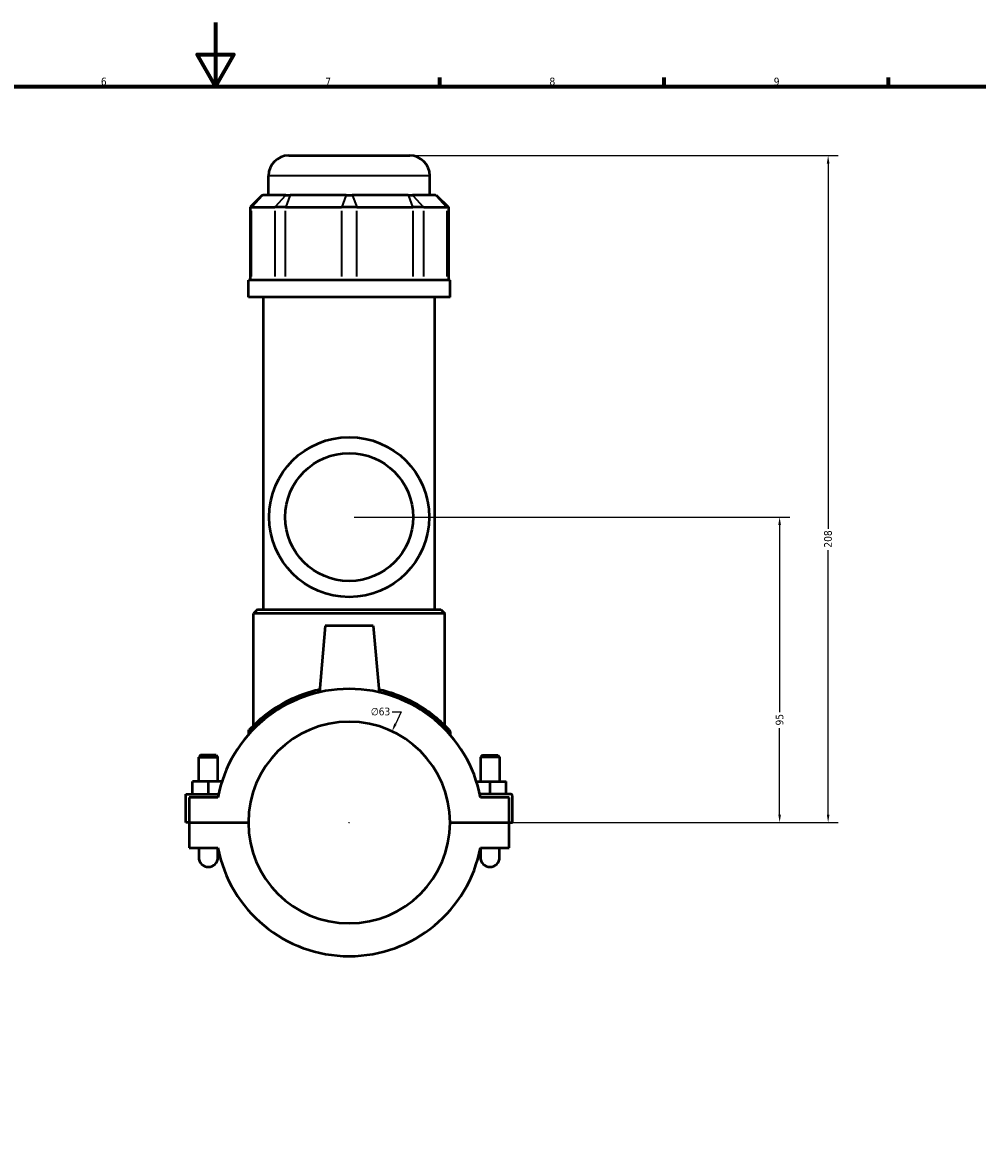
# Model space of a CAD drawing. Header units: millimetres. Extents: x -251 to 971, y -113 to 1131.
# Tile 4 of 7: x 360 to 659, y 241 to 594. Entities that reach past the tile are written whole.
import ezdxf

# ---------------------------------------------------------------- set-up
doc = ezdxf.new("R2010")
doc.units = ezdxf.units.MM
for name, color, linetype, lineweight in [('Border (ANSI)', 7, 'Continuous', 70), ('Dimension (ANSI)', 7, 'Continuous', 25), ('Visible (ANSI)', 7, 'Continuous', 50), ('Visible Narrow (ANSI)', 7, 'Continuous', 35)]:
    doc.layers.add(name, color=color, linetype=linetype, lineweight=lineweight)
doc.styles.add('Note Text (ANSI)', font='tahoma.ttf')
doc.dimstyles.new('Default - mm (ANSI)', dxfattribs={"dimtxt": 2.4, "dimasz": 2.5, "dimexe": 3.175, "dimexo": 1.6002, "dimgap": 0.8, "dimtad": 0, "dimtoh": 1, "dimdec": 0, "dimrnd": 1e-08, "dimzin": 4, "dimdsep": 46, "dimtxsty": 'Note Text (ANSI)', "dimcen": 0.09, "dimdle": 10, "dimclrd": 256, "dimclre": 256, "dimclrt": 5, "dimadec": 1, "dimazin": 1, "dimtfac": 1.27, "dimtofl": 0, "dimtmove": 0, "dimatfit": 3, "dimfxl": 1, "dimtolj": 1, "dimtzin": 4, "dimlwd": -1, "dimlwe": -1, "dimarcsym": 0})

# ---------------------------------------------------------------- blocks, each defined once
blk = doc.blocks.new('Borders Default Border')
at = {"layer": 'Border (ANSI)'}
for p, q in [((490.58, 574), (490.58, 576.8)), ((560.67, 574), (560.67, 576.8)), ((630.75, 574), (630.75, 576.8))]:
    blk.add_line(p, q, dxfattribs=at)
at = {"layer": 'Border (ANSI)', "flags": 128}
for points in [[(420.5, 594), (420.5, 574), (414.73, 584), (426.27, 584), (420.5, 574)], [(20, 20), (20, 574), (821, 574), (821, 20), (20, 20)]]:
    blk.add_lwpolyline(points, dxfattribs=at)
at = {"layer": 'Border (ANSI)', "color": 5, "true_color": 0x0000ff, "char_height": 2.4, "attachment_point": 7, "style": 'Note Text (ANSI)'}
for s, insert in [('6', (384.69, 574.35)), ('7', (454.8, 574.4)), ('8', (524.84, 574.35)), ('9', (594.92, 574.35))]:
    blk.add_mtext(s, dxfattribs=dict(at, insert=insert))
blk = doc.blocks.new('*D6')
at = {"layer": 'Defpoints', "color": 0, "transparency": 16777216}
for p in [(475.65, 372.45), (448.89, 315.42)]:
    blk.add_point(p, dxfattribs=at)
at = {"layer": 'Dimension (ANSI)', "transparency": 16777216}
for p, q in [((475.71, 378.56), (478.52, 378.56)), ((478.52, 378.56), (476.71, 374.72)), ((462.18, 343.94), (462.36, 343.94)), ((462.27, 343.85), (462.27, 344.03))]:
    blk.add_line(p, q, dxfattribs=at)
blk.add_solid([(476.34, 374.89), (477.09, 374.54), (475.65, 372.45)], dxfattribs=at)
at = {"layer": 'Dimension (ANSI)', "color": 5, "transparency": 16777216, "insert": (469.03, 379.85), "char_height": 2.4, "attachment_point": 1, "style": 'Note Text (ANSI)'}
blk.add_mtext('\\A1;∅63', dxfattribs=at)
blk = doc.blocks.new('*D10')
at = {"layer": 'Defpoints', "color": 0, "transparency": 16777216}
for p in [(462.27, 439.44), (596.75, 439.44), (493.77, 343.94)]:
    blk.add_point(p, dxfattribs=at)
at = {"layer": 'Dimension (ANSI)', "transparency": 16777216}
for p, q in [((463.87, 439.44), (599.93, 439.44)), ((596.75, 436.94), (596.75, 378.4)), ((596.75, 346.44), (596.75, 373.48)), ((495.37, 343.94), (599.93, 343.94))]:
    blk.add_line(p, q, dxfattribs=at)
for points in [[(596.33, 436.94), (597.17, 436.94), (596.75, 439.44)], [(596.33, 346.44), (597.17, 346.44), (596.75, 343.94)]]:
    blk.add_solid(points, dxfattribs=at)
at = {"layer": 'Dimension (ANSI)', "color": 5, "transparency": 16777216, "insert": (595.5, 374.28), "char_height": 2.4, "attachment_point": 1, "rotation": 90, "style": 'Note Text (ANSI)'}
blk.add_mtext('\\A1;95', dxfattribs=at)
blk = doc.blocks.new('*D11')
at = {"layer": 'Defpoints', "color": 0, "transparency": 16777216}
for p in [(481.17, 552.44), (611.9, 552.44), (493.77, 343.94)]:
    blk.add_point(p, dxfattribs=at)
at = {"layer": 'Dimension (ANSI)', "transparency": 16777216}
for p, q in [((482.77, 552.44), (615.08, 552.44)), ((611.9, 549.94), (611.9, 435.79)), ((611.9, 346.44), (611.9, 429.08)), ((495.37, 343.94), (615.08, 343.94))]:
    blk.add_line(p, q, dxfattribs=at)
for points in [[(611.49, 549.94), (612.32, 549.94), (611.9, 552.44)], [(611.49, 346.44), (612.32, 346.44), (611.9, 343.94)]]:
    blk.add_solid(points, dxfattribs=at)
at = {"layer": 'Dimension (ANSI)', "color": 5, "transparency": 16777216, "insert": (610.65, 429.88), "char_height": 2.4, "attachment_point": 1, "rotation": 90, "style": 'Note Text (ANSI)'}
blk.add_mtext('\\A1;208', dxfattribs=at)

msp = doc.modelspace()

# ---------------------------------------------------------------- linework, layer by layer
at = {"layer": 'Visible (ANSI)'}
for p, q in [((443.37, 552.44), (481.17, 552.44)), ((437.07, 540.05), (437.07, 546.14)), ((487.47, 540.05), (487.47, 546.14)), ((435.07, 540.05), (431.29, 536.27)), ((435.07, 540.05), (435.26, 540.05)), ((442.49, 540.05), (435.26, 540.05)), ((442.49, 540.05), (443.86, 540.05)), ((461.31, 540.05), (443.86, 540.05)), ((461.31, 540.05), (463.24, 540.05)), ((480.69, 540.05), (463.24, 540.05)), ((480.69, 540.05), (482.05, 540.05)), ((489.28, 540.05), (482.05, 540.05)), ((489.28, 540.05), (489.47, 540.05)), ((489.47, 540.05), (493.25, 536.27)), ((431.77, 536.27), (431.29, 536.27)), ((431.29, 536.27), (431.29, 513.5)), ((431.77, 536.27), (439, 536.27)), ((442.41, 536.27), (439, 536.27)), ((442.41, 536.27), (459.86, 536.27)), ((464.68, 536.27), (459.86, 536.27)), ((464.68, 536.27), (482.14, 536.27)), ((485.55, 536.27), (482.14, 536.27)), ((485.55, 536.27), (492.77, 536.27)), ((493.25, 536.27), (492.77, 536.27)), ((493.25, 536.27), (493.25, 513.5)), ((493.77, 513.5), (430.77, 513.5)), ((430.77, 508.19), (430.77, 513.5)), ((493.77, 508.19), (493.77, 513.5)), ((493.77, 508.19), (430.77, 508.19)), ((435.5, 410.54), (435.5, 508.19)), ((489.05, 410.54), (489.05, 508.19)), ((433.61, 410.54), (432.35, 409.28)), ((433.61, 410.54), (490.94, 410.54)), ((490.94, 410.54), (492.2, 409.28)), ((492.2, 409.28), (432.35, 409.28)), ((432.35, 374.24), (432.35, 409.28)), ((492.2, 374.24), (492.2, 409.28)), ((454.77, 405.44), (452.95, 384.65)), ((469.77, 405.44), (454.77, 405.44)), ((469.77, 405.44), (471.59, 384.65)), ((430.77, 372.35), (430.77, 371.37)), ((493.77, 372.35), (493.77, 371.37)), ((415.87, 364.99), (415.27, 364.39)), ((415.27, 364.39), (421.27, 364.39)), ((415.27, 356.81), (415.27, 364.39)), ((420.67, 364.99), (415.87, 364.99)), ((420.67, 364.99), (421.27, 364.39)), ((421.27, 356.81), (421.27, 364.39)), ((503.87, 364.99), (503.27, 364.39)), ((509.27, 364.39), (503.27, 364.39)), ((503.27, 364.39), (503.27, 356.81)), ((503.87, 364.99), (508.67, 364.99)), ((508.67, 364.99), (509.27, 364.39)), ((509.27, 364.39), (509.27, 356.81)), ((413.27, 352.81), (413.27, 356.81)), ((418.27, 356.81), (413.27, 356.81)), ((422.54, 356.81), (418.27, 356.81)), ((418.27, 352.81), (418.27, 356.81)), ((502.01, 356.81), (506.27, 356.81)), ((506.27, 352.81), (506.27, 356.81)), ((506.27, 356.81), (511.27, 356.81)), ((511.27, 352.81), (511.27, 356.81)), ((411.27, 352.81), (421.46, 352.81)), ((411.27, 343.99), (411.27, 352.81)), ((421.25, 351.81), (412.27, 351.81)), ((412.27, 351.81), (412.27, 343.99)), ((512.77, 352.81), (503.09, 352.81)), ((512.27, 351.81), (503.29, 351.81)), ((512.27, 343.99), (512.27, 351.81)), ((513.27, 343.99), (513.27, 352.31)), ((412.27, 343.99), (411.27, 343.99)), ((412.27, 343.99), (430.77, 343.99)), ((412.27, 343.89), (412.27, 336.06)), ((430.77, 343.89), (412.27, 343.89)), ((415.27, 343.89), (415.27, 343.99)), ((421.27, 343.89), (421.27, 343.99)), ((493.77, 343.99), (512.27, 343.99)), ((512.27, 343.89), (493.77, 343.89)), ((503.27, 343.99), (503.27, 343.89)), ((509.27, 343.99), (509.27, 343.89)), ((512.27, 343.99), (513.27, 343.99)), ((512.27, 336.06), (512.27, 343.89)), ((412.27, 336.06), (421.25, 336.06)), ((415.27, 336.06), (415.27, 333.06)), ((421.27, 333.06), (421.27, 335.96)), ((503.27, 335.96), (503.27, 333.06)), ((503.29, 336.06), (512.27, 336.06)), ((509.27, 333.06), (509.27, 336.06))]:
    msp.add_line(p, q, dxfattribs=at)
for radius in [25, 20]:
    msp.add_circle((462.27, 439.44), radius, dxfattribs=at)
for centre, radius, start, end in [((443.37, 546.14), 6.3, 90, 180), ((481.17, 546.14), 6.3, 0, 90), ((462.27, 343.94), 41.77, 10.8674, 169.1326), ((462.27, 343.94), 31.5, 0.0909, 179.9091), ((431.4, 372.35), 0.63, 137.3694, 180), ((493.14, 372.35), 0.63, 0, 42.6306), ((512.77, 352.31), 0.5, 0, 90), ((462.27, 343.94), 31.5, 180.0909, 359.9091), ((462.27, 343.94), 41.77, 190.8674, 349.1326), ((418.27, 333.06), 3, 180, 0), ((506.27, 333.06), 3, 180, 0)]:
    msp.add_arc(centre, radius, start, end, dxfattribs=at)
for points, knots in [([(453.03, 385.51), (451.2, 385.1), (449.45, 384.59), (444.59, 382.83), (441.77, 381.37), (436.82, 378.22), (434.75, 376.49), (432.62, 374.52), (432.09, 373.98), (431.3, 373.18), (431.06, 372.91), (430.95, 372.79), (430.94, 372.78), (430.94, 372.78)], [15.954701, 15.954701, 15.954701, 15.954701, 16.526169, 16.526169, 17.633162, 17.633162, 18.833893, 18.833893, 19.369874, 19.369874, 19.905855, 19.905855, 20.046347, 20.046347, 20.046347, 20.046347]), ([(493.61, 372.78), (493.61, 372.78), (493.39, 373.02), (492.48, 373.97), (491.66, 374.79), (489.28, 376.91), (487.58, 378.27), (483.08, 381.22), (480.09, 382.79), (475.04, 384.6), (473.31, 385.11), (471.51, 385.51)], [10.023177, 10.023177, 10.023177, 10.023177, 10.633449, 10.633449, 11.407809, 11.407809, 12.373012, 12.373012, 13.552712, 13.552712, 14.114758, 14.114758, 14.114758, 14.114758])]:
    msp.add_open_spline(points, degree=3, knots=knots, dxfattribs=at)
at = {"layer": 'Visible Narrow (ANSI)'}
for p, q in [((487.16, 546.14), (437.38, 546.14)), ((435.09, 539.86), (431.95, 536.46)), ((442.32, 539.86), (439.18, 536.46)), ((443.78, 539.86), (442.48, 536.46)), ((461.24, 539.86), (459.93, 536.46)), ((463.31, 539.86), (464.61, 536.46)), ((480.76, 539.86), (482.06, 536.46)), ((482.23, 539.86), (485.37, 536.46)), ((489.46, 539.86), (492.6, 536.46)), ((431.77, 514.64), (431.77, 535.13)), ((439, 535.13), (439, 514.64)), ((442.41, 514.64), (442.41, 535.13)), ((459.86, 535.13), (459.86, 514.64)), ((464.68, 514.64), (464.68, 535.13)), ((482.14, 535.13), (482.14, 514.64)), ((485.55, 514.64), (485.55, 535.13)), ((492.77, 535.13), (492.77, 514.64))]:
    msp.add_line(p, q, dxfattribs=at)
msp.add_arc((493.14, 372.35), 0.63, 2.1315, 40.499, dxfattribs=at)
for points, knots in [([(430.77, 372.36), (430.77, 372.35), (430.78, 372.37), (430.89, 372.48), (431.14, 372.74), (431.93, 373.54), (432.46, 374.07), (434.6, 376.01), (436.68, 377.71), (441.66, 380.82), (444.5, 382.25), (449.38, 383.98), (451.14, 384.49), (452.98, 384.89)], [-20.046347, -20.046347, -20.046347, -20.046347, -19.905855, -19.905855, -19.369874, -19.369874, -18.833893, -18.833893, -17.633162, -17.633162, -16.526169, -16.526169, -15.955196, -15.955196, -15.955196, -15.955196]), ([(471.57, 384.89), (473.38, 384.5), (475.11, 384), (480.19, 382.21), (483.19, 380.66), (487.72, 377.77), (489.42, 376.43), (491.82, 374.34), (492.64, 373.53), (493.56, 372.59), (493.77, 372.35), (493.77, 372.35)], [-14.114263, -14.114263, -14.114263, -14.114263, -13.552712, -13.552712, -12.373012, -12.373012, -11.407809, -11.407809, -10.633449, -10.633449, -10.023177, -10.023177, -10.023177, -10.023177])]:
    msp.add_open_spline(points, degree=3, knots=knots, dxfattribs=at)

# ---------------------------------------------------------------- block references
msp.add_blockref('Borders Default Border', (0, 0))

# ---------------------------------------------------------------- dimensions: what is measured, and where the dimension line sits
at = {"layer": 'Dimension (ANSI)'}
for base, p2, picture, middle in [((611.90256372, 552.43687151), (481.17324528, 552.43687151), '*D11', (611.90256372, 432.43687151)), ((596.75000131, 439.43687151), (462.27324528, 439.43687151), '*D10', (596.75000131, 375.93687151))]:
    dim = msp.add_linear_dim(base=base, p1=(493.77324528, 343.93687151), p2=p2, angle=90, dimstyle='Default - mm (ANSI)', override={"dimgap": 0.8, "dimtoh": 0, "dimdec": 0, "dimtol": 0, "dimlim": 0, "dimtp": 0, "dimtm": 0, "dimtdec": 2, "dimatfit": 1}, dxfattribs=at)
    dim.commit()
    dim.dimension.update_dxf_attribs({"geometry": picture, "text_midpoint": middle, "dimtype": 160})
dim = msp.add_diameter_dim_2p(p1=(448.89, 315.42), p2=(475.65, 372.45), dimstyle='Default - mm (ANSI)', override={"dimgap": 0.8, "dimtih": 1, "dimdec": 0, "dimlfac": 1, "dimtol": 0, "dimlim": 0, "dimtp": 0, "dimtm": 0, "dimtdec": 2}, dxfattribs=at)
dim.commit()
dim.dimension.update_dxf_attribs({"geometry": '*D6', "text_midpoint": (471.97, 378.56), "dimtype": 163})

doc.saveas('drawing.dxf')
